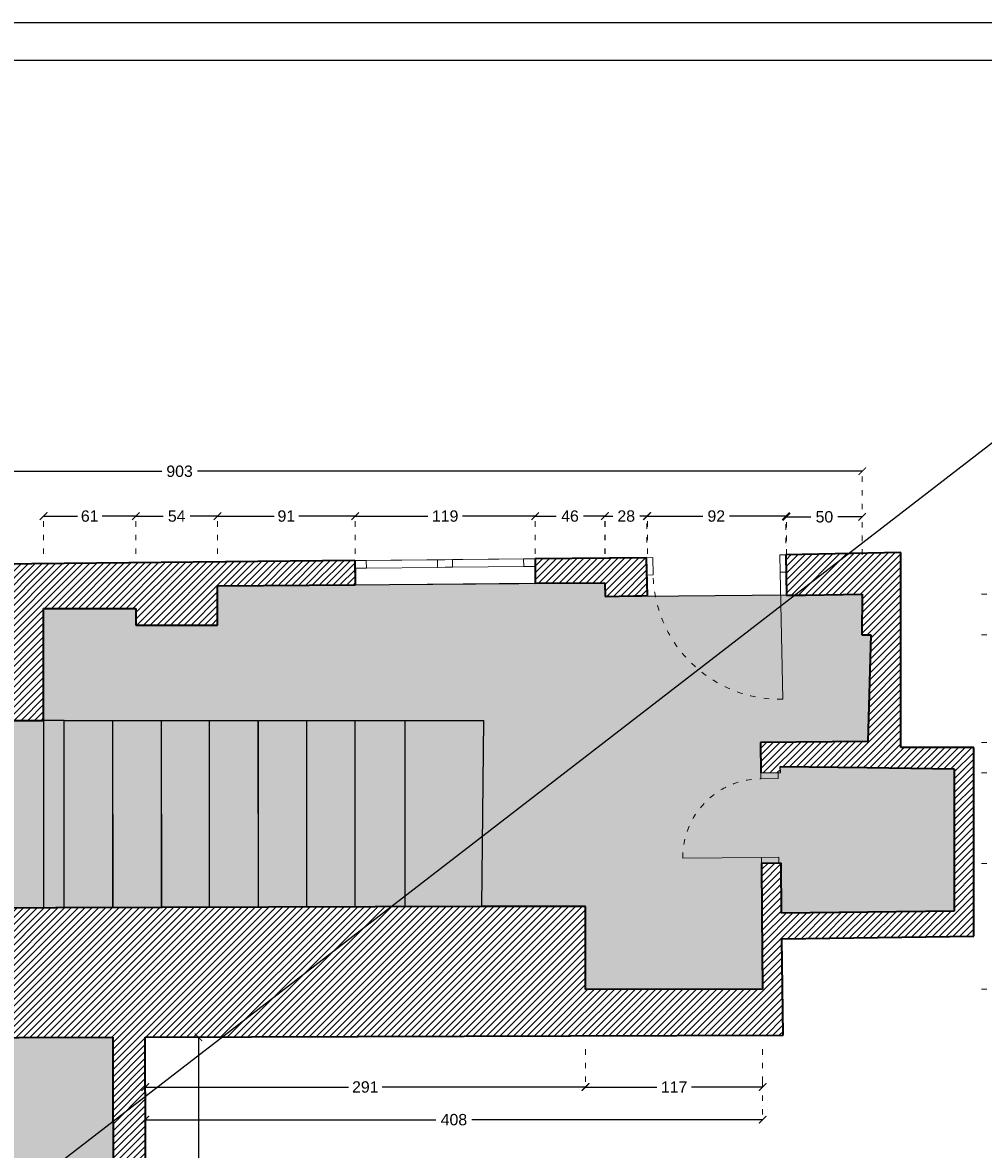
# Model space of a CAD drawing. Header units: centimetres. Extents: x -2854 to 18796, y -762 to 9238.
# Tile 161 of 173: x 5758 to 6393, y 1736 to 2481. Entities that reach past the tile are written whole.
import ezdxf

# ---------------------------------------------------------------- set-up
doc = ezdxf.new("R2010")
doc.units = ezdxf.units.CM
doc.header["$LTSCALE"] = 0.3
doc.linetypes.add('ACAD_ISO03W100', pattern=[30, 12, -18])
for name, color, linetype in [('KK_ARC_AREAS', 1, 'Continuous'), ('XR_EXIST_DOORS-WINDOWS', 252, 'Continuous'), ('XR_EXIST_DOORS-WINDOWS_PROJECTIONS', 253, 'ACAD_ISO03W100'), ('XR_EXIST_FLOORING-STAIRS', 4, 'Continuous'), ('XR_EXIST_WALL_HATCH', 253, 'Continuous')]:
    doc.layers.add(name, color=color, linetype=linetype)
doc.layers.add('KK_Defpoints', color=40, linetype='Continuous', plot=False)
doc.layers.add('KK_DIM', color=253, linetype='Continuous', lineweight=5)
doc.layers.add('XR_EXIST_WALLS_0.2', color=2, linetype='Continuous', lineweight=20)
doc.styles.add('KIKO Milano_Light', font='Arial.ttf')
doc.dimstyles.new('KIKO', dxfattribs={"dimtxt": 1.5, "dimasz": 1, "dimexe": 0, "dimexo": 2, "dimgap": 0.7, "dimtad": 0, "dimtih": 1, "dimtoh": 1, "dimdec": 0, "dimzin": 0, "dimtxsty": 'KIKO Milano_Light', "dimblk": 'ARCHTICK', "dimcen": 0.09, "dimadec": 1, "dimazin": 0, "dimtfac": 1, "dimtdec": 0, "dimtix": 1, "dimtofl": 0, "dimtmove": 0, "dimatfit": 3, "dimldrblk": 'ARCHTICK', "dimfxl": 5, "dimfxlon": 1, "dimtolj": 1, "dimtzin": 0, "dimlwe": 5, "dimarcsym": 0})
pattern_1 = [(45, (5871.251, -5759.636), (-2.245064, 2.245064), [])]

# ---------------------------------------------------------------- blocks, each defined once
blk = doc.blocks.new('_ArchTick')
at = {"color": 0, "linetype": 'ByBlock', "const_width": 0.15}
blk.add_lwpolyline([(-0.5, -0.5), (0.5, 0.5)], dxfattribs=at)
blk = doc.blocks.new('*D161')
at = {"layer": 'Defpoints', "color": 0, "transparency": 16777216}
for p in [(5832.54, 2154.41), (5771.54, 2093.4), (5832.54, 2093.4)]:
    blk.add_point(p, dxfattribs=at)
at = {"layer": 'KK_DIM', "color": 0, "linetype": 'ACAD_ISO03W100', "lineweight": 5, "transparency": 16777216}
for p, q in [((5771.54, 2129.41), (5771.54, 2154.41)), ((5832.54, 2129.41), (5832.54, 2154.41))]:
    blk.add_line(p, q, dxfattribs=at)
at = {"layer": 'KK_DIM', "color": 0, "lineweight": -2, "transparency": 16777216}
for p, q in [((5771.54, 2154.41), (5793.87, 2154.41)), ((5832.54, 2154.41), (5810.2, 2154.41))]:
    blk.add_line(p, q, dxfattribs=at)
at = {"layer": 'KK_DIM', "color": 0, "lineweight": -2, "transparency": 16777216, "xscale": 5, "yscale": 5, "zscale": 5, "rotation": 180}
blk.add_blockref('_ArchTick', (5771.54, 2154.41), dxfattribs=at)
at = {"layer": 'KK_DIM', "color": 0, "lineweight": -2, "transparency": 16777216, "xscale": 5, "yscale": 5, "zscale": 5}
blk.add_blockref('_ArchTick', (5832.54, 2154.41), dxfattribs=at)
at = {"layer": 'KK_DIM', "color": 0, "transparency": 16777216, "insert": (5802.04, 2154.41), "char_height": 7.5, "attachment_point": 5, "style": 'KIKO Milano_Light'}
blk.add_mtext('\\A1;61', dxfattribs=at)
blk = doc.blocks.new('*D172')
at = {"layer": 'Defpoints', "color": 0, "transparency": 16777216}
for p in [(5886.54, 2154.41), (5832.54, 2082.4), (5886.54, 2082.4)]:
    blk.add_point(p, dxfattribs=at)
at = {"layer": 'KK_DIM', "color": 0, "linetype": 'ACAD_ISO03W100', "lineweight": 5, "transparency": 16777216}
for p, q in [((5832.54, 2129.41), (5832.54, 2154.41)), ((5886.54, 2129.41), (5886.54, 2154.41))]:
    blk.add_line(p, q, dxfattribs=at)
at = {"layer": 'KK_DIM', "color": 0, "lineweight": -2, "transparency": 16777216}
for p, q in [((5832.54, 2154.41), (5850.68, 2154.41)), ((5886.54, 2154.41), (5868.39, 2154.41))]:
    blk.add_line(p, q, dxfattribs=at)
at = {"layer": 'KK_DIM', "color": 0, "lineweight": -2, "transparency": 16777216, "xscale": 5, "yscale": 5, "zscale": 5, "rotation": 180}
blk.add_blockref('_ArchTick', (5832.54, 2154.41), dxfattribs=at)
at = {"layer": 'KK_DIM', "color": 0, "lineweight": -2, "transparency": 16777216, "xscale": 5, "yscale": 5, "zscale": 5}
blk.add_blockref('_ArchTick', (5886.54, 2154.41), dxfattribs=at)
at = {"layer": 'KK_DIM', "color": 0, "transparency": 16777216, "insert": (5859.54, 2154.41), "char_height": 7.5, "attachment_point": 5, "style": 'KIKO Milano_Light'}
blk.add_mtext('\\A1;54', dxfattribs=at)
blk = doc.blocks.new('*D173')
at = {"layer": 'Defpoints', "color": 0, "transparency": 16777216}
for p in [(5977.53, 2154.41), (5886.54, 2108.4), (5977.53, 2109.1)]:
    blk.add_point(p, dxfattribs=at)
at = {"layer": 'KK_DIM', "color": 0, "linetype": 'ACAD_ISO03W100', "lineweight": 5, "transparency": 16777216}
for p, q in [((5886.54, 2129.41), (5886.54, 2154.41)), ((5977.53, 2129.41), (5977.53, 2154.41))]:
    blk.add_line(p, q, dxfattribs=at)
at = {"layer": 'KK_DIM', "color": 0, "lineweight": -2, "transparency": 16777216}
for p, q in [((5886.54, 2154.41), (5923.89, 2154.41)), ((5977.53, 2154.41), (5940.18, 2154.41))]:
    blk.add_line(p, q, dxfattribs=at)
at = {"layer": 'KK_DIM', "color": 0, "lineweight": -2, "transparency": 16777216, "xscale": 5, "yscale": 5, "zscale": 5, "rotation": 180}
blk.add_blockref('_ArchTick', (5886.54, 2154.41), dxfattribs=at)
at = {"layer": 'KK_DIM', "color": 0, "lineweight": -2, "transparency": 16777216, "xscale": 5, "yscale": 5, "zscale": 5}
blk.add_blockref('_ArchTick', (5977.53, 2154.41), dxfattribs=at)
at = {"layer": 'KK_DIM', "color": 0, "transparency": 16777216, "insert": (5932.03, 2154.41), "char_height": 7.5, "attachment_point": 5, "style": 'KIKO Milano_Light'}
blk.add_mtext('\\A1;91', dxfattribs=at)
blk = doc.blocks.new('*D174')
at = {"layer": 'Defpoints', "color": 0, "transparency": 16777216}
for p in [(6096.53, 2154.41), (5977.53, 2109.1), (6096.53, 2110.03)]:
    blk.add_point(p, dxfattribs=at)
at = {"layer": 'KK_DIM', "color": 0, "linetype": 'ACAD_ISO03W100', "lineweight": 5, "transparency": 16777216}
for p, q in [((5977.53, 2129.41), (5977.53, 2154.41)), ((6096.53, 2129.41), (6096.53, 2154.41))]:
    blk.add_line(p, q, dxfattribs=at)
at = {"layer": 'KK_DIM', "color": 0, "lineweight": -2, "transparency": 16777216}
for p, q in [((5977.53, 2154.41), (6025.59, 2154.41)), ((6096.53, 2154.41), (6048.47, 2154.41))]:
    blk.add_line(p, q, dxfattribs=at)
at = {"layer": 'KK_DIM', "color": 0, "lineweight": -2, "transparency": 16777216, "xscale": 5, "yscale": 5, "zscale": 5, "rotation": 180}
blk.add_blockref('_ArchTick', (5977.53, 2154.41), dxfattribs=at)
at = {"layer": 'KK_DIM', "color": 0, "lineweight": -2, "transparency": 16777216, "xscale": 5, "yscale": 5, "zscale": 5}
blk.add_blockref('_ArchTick', (6096.53, 2154.41), dxfattribs=at)
at = {"layer": 'KK_DIM', "color": 0, "transparency": 16777216, "insert": (6037.03, 2154.41), "char_height": 7.5, "attachment_point": 5, "style": 'KIKO Milano_Light'}
blk.add_mtext('\\A1;119', dxfattribs=at)
blk = doc.blocks.new('*D175')
at = {"layer": 'Defpoints', "color": 0, "transparency": 16777216}
for p in [(6142.52, 2154.41), (6096.53, 2110.03), (6142.52, 2110.35)]:
    blk.add_point(p, dxfattribs=at)
at = {"layer": 'KK_DIM', "color": 0, "linetype": 'ACAD_ISO03W100', "lineweight": 5, "transparency": 16777216}
for p, q in [((6096.53, 2129.41), (6096.53, 2154.41)), ((6142.52, 2129.41), (6142.52, 2154.41))]:
    blk.add_line(p, q, dxfattribs=at)
at = {"layer": 'KK_DIM', "color": 0, "lineweight": -2, "transparency": 16777216}
for p, q in [((6096.53, 2154.41), (6110.51, 2154.41)), ((6142.52, 2154.41), (6128.55, 2154.41))]:
    blk.add_line(p, q, dxfattribs=at)
at = {"layer": 'KK_DIM', "color": 0, "lineweight": -2, "transparency": 16777216, "xscale": 5, "yscale": 5, "zscale": 5, "rotation": 180}
blk.add_blockref('_ArchTick', (6096.53, 2154.41), dxfattribs=at)
at = {"layer": 'KK_DIM', "color": 0, "lineweight": -2, "transparency": 16777216, "xscale": 5, "yscale": 5, "zscale": 5}
blk.add_blockref('_ArchTick', (6142.52, 2154.41), dxfattribs=at)
at = {"layer": 'KK_DIM', "color": 0, "transparency": 16777216, "insert": (6119.53, 2154.41), "char_height": 7.5, "attachment_point": 5, "style": 'KIKO Milano_Light'}
blk.add_mtext('\\A1;46', dxfattribs=at)
blk = doc.blocks.new('*D176')
at = {"layer": 'Defpoints', "color": 0, "transparency": 16777216}
for p in [(6170.71, 2154.41), (6142.71, 2101.36), (6170.71, 2101.94)]:
    blk.add_point(p, dxfattribs=at)
at = {"layer": 'KK_DIM', "color": 0, "linetype": 'ACAD_ISO03W100', "lineweight": 5, "transparency": 16777216}
for p, q in [((6142.71, 2129.41), (6142.71, 2154.41)), ((6170.71, 2129.41), (6170.71, 2154.41))]:
    blk.add_line(p, q, dxfattribs=at)
at = {"layer": 'KK_DIM', "color": 0, "lineweight": -2, "transparency": 16777216}
for p, q in [((6142.71, 2154.41), (6147.77, 2154.41)), ((6170.71, 2154.41), (6165.65, 2154.41))]:
    blk.add_line(p, q, dxfattribs=at)
at = {"layer": 'KK_DIM', "color": 0, "lineweight": -2, "transparency": 16777216, "xscale": 5, "yscale": 5, "zscale": 5, "rotation": 180}
blk.add_blockref('_ArchTick', (6142.71, 2154.41), dxfattribs=at)
at = {"layer": 'KK_DIM', "color": 0, "lineweight": -2, "transparency": 16777216, "xscale": 5, "yscale": 5, "zscale": 5}
blk.add_blockref('_ArchTick', (6170.71, 2154.41), dxfattribs=at)
at = {"layer": 'KK_DIM', "color": 0, "transparency": 16777216, "insert": (6156.71, 2154.41), "char_height": 7.5, "attachment_point": 5, "style": 'KIKO Milano_Light'}
blk.add_mtext('\\A1;28', dxfattribs=at)
blk = doc.blocks.new('*D177')
at = {"layer": 'Defpoints', "color": 0, "transparency": 16777216}
for p in [(6262.21, 2154.41), (6170.28, 2126.94), (6262.21, 2126.44)]:
    blk.add_point(p, dxfattribs=at)
at = {"layer": 'KK_DIM', "color": 0, "linetype": 'ACAD_ISO03W100', "lineweight": 5, "transparency": 16777216}
for p, q in [((6170.28, 2136.94), (6170.28, 2154.41)), ((6262.21, 2136.44), (6262.21, 2154.41))]:
    blk.add_line(p, q, dxfattribs=at)
at = {"layer": 'KK_DIM', "color": 0, "lineweight": -2, "transparency": 16777216}
for p, q in [((6170.28, 2154.41), (6207.41, 2154.41)), ((6262.21, 2154.41), (6225.08, 2154.41))]:
    blk.add_line(p, q, dxfattribs=at)
at = {"layer": 'KK_DIM', "color": 0, "lineweight": -2, "transparency": 16777216, "xscale": 5, "yscale": 5, "zscale": 5, "rotation": 180}
blk.add_blockref('_ArchTick', (6170.28, 2154.41), dxfattribs=at)
at = {"layer": 'KK_DIM', "color": 0, "lineweight": -2, "transparency": 16777216, "xscale": 5, "yscale": 5, "zscale": 5}
blk.add_blockref('_ArchTick', (6262.21, 2154.41), dxfattribs=at)
at = {"layer": 'KK_DIM', "color": 0, "transparency": 16777216, "insert": (6216.25, 2154.41), "char_height": 7.5, "attachment_point": 5, "style": 'KIKO Milano_Light'}
blk.add_mtext('\\A1;92', dxfattribs=at)
blk = doc.blocks.new('*D162')
at = {"layer": 'Defpoints', "color": 0, "transparency": 16777216}
for p in [(6312.72, 2153.92), (6262.73, 2101.87), (6312.72, 2102.92)]:
    blk.add_point(p, dxfattribs=at)
at = {"layer": 'KK_DIM', "color": 0, "linetype": 'ACAD_ISO03W100', "lineweight": 5, "transparency": 16777216}
for p, q in [((6262.73, 2128.92), (6262.73, 2153.92)), ((6312.72, 2128.92), (6312.72, 2153.92))]:
    blk.add_line(p, q, dxfattribs=at)
at = {"layer": 'KK_DIM', "color": 0, "lineweight": -2, "transparency": 16777216}
for p, q in [((6262.73, 2153.92), (6278.86, 2153.92)), ((6312.72, 2153.92), (6296.58, 2153.92))]:
    blk.add_line(p, q, dxfattribs=at)
at = {"layer": 'KK_DIM', "color": 0, "lineweight": -2, "transparency": 16777216, "xscale": 5, "yscale": 5, "zscale": 5, "rotation": 180}
blk.add_blockref('_ArchTick', (6262.73, 2153.92), dxfattribs=at)
at = {"layer": 'KK_DIM', "color": 0, "lineweight": -2, "transparency": 16777216, "xscale": 5, "yscale": 5, "zscale": 5}
blk.add_blockref('_ArchTick', (6312.72, 2153.92), dxfattribs=at)
at = {"layer": 'KK_DIM', "color": 0, "transparency": 16777216, "insert": (6287.72, 2153.92), "char_height": 7.5, "attachment_point": 5, "style": 'KIKO Milano_Light'}
blk.add_mtext('\\A1;50', dxfattribs=at)
blk = doc.blocks.new('*D163')
at = {"layer": 'Defpoints', "color": 0, "transparency": 16777216}
for p in [(5410.17, 2184.04), (6312.72, 2102.92), (5410.17, 2019.38)]:
    blk.add_point(p, dxfattribs=at)
at = {"layer": 'KK_DIM', "color": 0, "linetype": 'ACAD_ISO03W100', "lineweight": 5, "transparency": 16777216}
for p, q in [((5410.17, 2159.04), (5410.17, 2184.04)), ((6312.72, 2159.04), (6312.72, 2184.04))]:
    blk.add_line(p, q, dxfattribs=at)
at = {"layer": 'KK_DIM', "color": 0, "lineweight": -2, "transparency": 16777216}
for p, q in [((5410.17, 2184.04), (5849.66, 2184.04)), ((6312.72, 2184.04), (5873.23, 2184.04))]:
    blk.add_line(p, q, dxfattribs=at)
at = {"layer": 'KK_DIM', "color": 0, "lineweight": -2, "transparency": 16777216, "xscale": 5, "yscale": 5, "zscale": 5, "rotation": 180}
blk.add_blockref('_ArchTick', (5410.17, 2184.04), dxfattribs=at)
at = {"layer": 'KK_DIM', "color": 0, "lineweight": -2, "transparency": 16777216, "xscale": 5, "yscale": 5, "zscale": 5}
blk.add_blockref('_ArchTick', (6312.72, 2184.04), dxfattribs=at)
at = {"layer": 'KK_DIM', "color": 0, "transparency": 16777216, "insert": (5861.44, 2184.04), "char_height": 7.5, "attachment_point": 5, "style": 'KIKO Milano_Light'}
blk.add_mtext('\\A1;903', dxfattribs=at)
blk = doc.blocks.new('*D168')
at = {"layer": 'Defpoints', "color": 0, "transparency": 16777216}
for p in [(5817, 1809.94), (5873.93, 1809.94), (5817.98, 1474.91)]:
    blk.add_point(p, dxfattribs=at)
at = {"layer": 'KK_DIM', "color": 0, "linetype": 'ACAD_ISO03W100', "lineweight": 5, "transparency": 16777216}
for p, q in [((5848.93, 1809.94), (5873.93, 1809.94)), ((5848.93, 1474.91), (5873.93, 1474.91))]:
    blk.add_line(p, q, dxfattribs=at)
at = {"layer": 'KK_DIM', "color": 0, "lineweight": -2, "transparency": 16777216}
for p, q in [((5873.93, 1809.94), (5873.93, 1649.76)), ((5873.93, 1474.91), (5873.93, 1635.09))]:
    blk.add_line(p, q, dxfattribs=at)
at = {"layer": 'KK_DIM', "color": 0, "lineweight": -2, "transparency": 16777216, "xscale": 5, "yscale": 5, "zscale": 5}
for p, rotation in [((5873.93, 1809.94), 90), ((5873.93, 1474.91), 270)]:
    blk.add_blockref('_ArchTick', p, dxfattribs=dict(at, rotation=rotation))
at = {"layer": 'KK_DIM', "color": 0, "transparency": 16777216, "insert": (5873.93, 1642.43), "char_height": 7.5, "attachment_point": 5, "style": 'KIKO Milano_Light'}
blk.add_mtext('\\A1;335', dxfattribs=at)
blk = doc.blocks.new('*D169')
at = {"layer": 'Defpoints', "color": 0, "transparency": 16777216}
for p in [(6129.88, 1841.48), (6246.88, 1841.48), (6246.88, 1777.03)]:
    blk.add_point(p, dxfattribs=at)
at = {"layer": 'KK_DIM', "color": 0, "linetype": 'ACAD_ISO03W100', "lineweight": 5, "transparency": 16777216}
for p, q in [((6129.88, 1802.03), (6129.88, 1777.03)), ((6246.88, 1802.03), (6246.88, 1777.03))]:
    blk.add_line(p, q, dxfattribs=at)
at = {"layer": 'KK_DIM', "color": 0, "lineweight": -2, "transparency": 16777216}
for p, q in [((6129.88, 1777.03), (6176.95, 1777.03)), ((6246.88, 1777.03), (6199.81, 1777.03))]:
    blk.add_line(p, q, dxfattribs=at)
at = {"layer": 'KK_DIM', "color": 0, "lineweight": -2, "transparency": 16777216, "xscale": 5, "yscale": 5, "zscale": 5, "rotation": 180}
blk.add_blockref('_ArchTick', (6129.88, 1777.03), dxfattribs=at)
at = {"layer": 'KK_DIM', "color": 0, "lineweight": -2, "transparency": 16777216, "xscale": 5, "yscale": 5, "zscale": 5}
blk.add_blockref('_ArchTick', (6246.88, 1777.03), dxfattribs=at)
at = {"layer": 'KK_DIM', "color": 0, "transparency": 16777216, "insert": (6188.38, 1777.03), "char_height": 7.5, "attachment_point": 5, "style": 'KIKO Milano_Light'}
blk.add_mtext('\\A1;117', dxfattribs=at)
blk = doc.blocks.new('*D170')
at = {"layer": 'Defpoints', "color": 0, "transparency": 16777216}
for p in [(6129.72, 1896.48), (5838.71, 1810), (5838.71, 1777.03)]:
    blk.add_point(p, dxfattribs=at)
at = {"layer": 'KK_DIM', "color": 0, "linetype": 'ACAD_ISO03W100', "lineweight": 5, "transparency": 16777216}
for p, q in [((5838.71, 1800), (5838.71, 1777.03)), ((6129.72, 1802.03), (6129.72, 1777.03))]:
    blk.add_line(p, q, dxfattribs=at)
at = {"layer": 'KK_DIM', "color": 0, "lineweight": -2, "transparency": 16777216}
for p, q in [((5838.71, 1777.03), (5973.09, 1777.03)), ((6129.72, 1777.03), (5995.34, 1777.03))]:
    blk.add_line(p, q, dxfattribs=at)
at = {"layer": 'KK_DIM', "color": 0, "lineweight": -2, "transparency": 16777216, "xscale": 5, "yscale": 5, "zscale": 5, "rotation": 180}
blk.add_blockref('_ArchTick', (5838.71, 1777.03), dxfattribs=at)
at = {"layer": 'KK_DIM', "color": 0, "lineweight": -2, "transparency": 16777216, "xscale": 5, "yscale": 5, "zscale": 5}
blk.add_blockref('_ArchTick', (6129.72, 1777.03), dxfattribs=at)
at = {"layer": 'KK_DIM', "color": 0, "transparency": 16777216, "insert": (5984.22, 1777.03), "char_height": 7.5, "attachment_point": 5, "style": 'KIKO Milano_Light'}
blk.add_mtext('\\A1;291', dxfattribs=at)
blk = doc.blocks.new('*D171')
at = {"layer": 'Defpoints', "color": 0, "transparency": 16777216}
for p in [(6246.88, 1841.82), (5838.71, 1810), (6246.88, 1755.45)]:
    blk.add_point(p, dxfattribs=at)
at = {"layer": 'KK_DIM', "color": 0, "linetype": 'ACAD_ISO03W100', "lineweight": 5, "transparency": 16777216}
for p, q in [((5838.71, 1780.45), (5838.71, 1755.45)), ((6246.88, 1780.45), (6246.88, 1755.45))]:
    blk.add_line(p, q, dxfattribs=at)
at = {"layer": 'KK_DIM', "color": 0, "lineweight": -2, "transparency": 16777216}
for p, q in [((5838.71, 1755.45), (6030.85, 1755.45)), ((6246.88, 1755.45), (6054.74, 1755.45))]:
    blk.add_line(p, q, dxfattribs=at)
at = {"layer": 'KK_DIM', "color": 0, "lineweight": -2, "transparency": 16777216, "xscale": 5, "yscale": 5, "zscale": 5, "rotation": 180}
blk.add_blockref('_ArchTick', (5838.71, 1755.45), dxfattribs=at)
at = {"layer": 'KK_DIM', "color": 0, "lineweight": -2, "transparency": 16777216, "xscale": 5, "yscale": 5, "zscale": 5}
blk.add_blockref('_ArchTick', (6246.88, 1755.45), dxfattribs=at)
at = {"layer": 'KK_DIM', "color": 0, "transparency": 16777216, "insert": (6042.8, 1755.45), "char_height": 7.5, "attachment_point": 5, "style": 'KIKO Milano_Light'}
blk.add_mtext('\\A1;408', dxfattribs=at)
blk = doc.blocks.new('*D180')
at = {"layer": 'Defpoints', "color": 0, "transparency": 16777216}
for p in [(6246.15, 1924.83), (6416.47, 1924.83), (6246.88, 1841.82)]:
    blk.add_point(p, dxfattribs=at)
at = {"layer": 'KK_DIM', "color": 0, "linetype": 'ACAD_ISO03W100', "lineweight": 5, "transparency": 16777216}
for p, q in [((6391.47, 1924.83), (6416.47, 1924.83)), ((6391.47, 1841.82), (6416.47, 1841.82))]:
    blk.add_line(p, q, dxfattribs=at)
at = {"layer": 'KK_DIM', "color": 0, "lineweight": -2, "transparency": 16777216}
for p, q in [((6416.47, 1924.83), (6416.47, 1890.66)), ((6416.47, 1841.82), (6416.47, 1875.99))]:
    blk.add_line(p, q, dxfattribs=at)
at = {"layer": 'KK_DIM', "color": 0, "lineweight": -2, "transparency": 16777216, "xscale": 5, "yscale": 5, "zscale": 5}
for p, rotation in [((6416.47, 1924.83), 90), ((6416.47, 1841.82), 270)]:
    blk.add_blockref('_ArchTick', p, dxfattribs=dict(at, rotation=rotation))
at = {"layer": 'KK_DIM', "color": 0, "transparency": 16777216, "insert": (6416.47, 1883.33), "char_height": 7.5, "attachment_point": 5, "style": 'KIKO Milano_Light'}
blk.add_mtext('\\A1;83', dxfattribs=at)
blk = doc.blocks.new('*D181')
at = {"layer": 'Defpoints', "color": 0, "transparency": 16777216}
for p in [(6245.61, 1984.83), (6416.47, 1984.83), (6246.15, 1924.83)]:
    blk.add_point(p, dxfattribs=at)
at = {"layer": 'KK_DIM', "color": 0, "linetype": 'ACAD_ISO03W100', "lineweight": 5, "transparency": 16777216}
for p, q in [((6391.47, 1984.83), (6416.47, 1984.83)), ((6391.47, 1924.83), (6416.47, 1924.83))]:
    blk.add_line(p, q, dxfattribs=at)
at = {"layer": 'KK_DIM', "color": 0, "lineweight": -2, "transparency": 16777216}
for p, q in [((6416.47, 1984.83), (6416.47, 1962.16)), ((6416.47, 1924.83), (6416.47, 1947.5))]:
    blk.add_line(p, q, dxfattribs=at)
at = {"layer": 'KK_DIM', "color": 0, "lineweight": -2, "transparency": 16777216, "xscale": 5, "yscale": 5, "zscale": 5}
for p, rotation in [((6416.47, 1984.83), 90), ((6416.47, 1924.83), 270)]:
    blk.add_blockref('_ArchTick', p, dxfattribs=dict(at, rotation=rotation))
at = {"layer": 'KK_DIM', "color": 0, "transparency": 16777216, "insert": (6416.47, 1954.83), "char_height": 7.5, "attachment_point": 5, "style": 'KIKO Milano_Light'}
blk.add_mtext('\\A1;60', dxfattribs=at)
blk = doc.blocks.new('*D182')
at = {"layer": 'Defpoints', "color": 0, "transparency": 16777216}
for p in [(6245.44, 2004.83), (6416.47, 2004.83), (6245.61, 1984.83)]:
    blk.add_point(p, dxfattribs=at)
at = {"layer": 'KK_DIM', "color": 0, "linetype": 'ACAD_ISO03W100', "lineweight": 5, "transparency": 16777216}
for p, q in [((6391.47, 2004.83), (6416.47, 2004.83)), ((6391.47, 1984.83), (6416.47, 1984.83))]:
    blk.add_line(p, q, dxfattribs=at)
at = {"layer": 'KK_DIM', "color": 0, "lineweight": -2, "transparency": 16777216}
for p, q in [((6416.47, 2004.83), (6416.47, 2009.83)), ((6416.47, 1984.83), (6416.47, 1979.83))]:
    blk.add_line(p, q, dxfattribs=at)
at = {"layer": 'KK_DIM', "color": 0, "lineweight": -2, "transparency": 16777216, "xscale": 5, "yscale": 5, "zscale": 5}
for p, rotation in [((6416.47, 2004.83), 270), ((6416.47, 1984.83), 90)]:
    blk.add_blockref('_ArchTick', p, dxfattribs=dict(at, rotation=rotation))
at = {"layer": 'KK_DIM', "color": 0, "transparency": 16777216, "insert": (6416.47, 1994.83), "char_height": 7.5, "attachment_point": 5, "style": 'KIKO Milano_Light'}
blk.add_mtext('\\A1;20', dxfattribs=at)
blk = doc.blocks.new('*D183')
at = {"layer": 'Defpoints', "color": 0, "transparency": 16777216}
for p in [(6312.38, 2075.92), (6416.47, 2075.92), (6245.44, 2004.83)]:
    blk.add_point(p, dxfattribs=at)
at = {"layer": 'KK_DIM', "color": 0, "linetype": 'ACAD_ISO03W100', "lineweight": 5, "transparency": 16777216}
for p, q in [((6391.47, 2075.92), (6416.47, 2075.92)), ((6391.47, 2004.83), (6416.47, 2004.83))]:
    blk.add_line(p, q, dxfattribs=at)
at = {"layer": 'KK_DIM', "color": 0, "lineweight": -2, "transparency": 16777216}
for p, q in [((6416.47, 2075.92), (6416.47, 2047.64)), ((6416.47, 2004.83), (6416.47, 2033.11))]:
    blk.add_line(p, q, dxfattribs=at)
at = {"layer": 'KK_DIM', "color": 0, "lineweight": -2, "transparency": 16777216, "xscale": 5, "yscale": 5, "zscale": 5}
for p, rotation in [((6416.47, 2075.92), 90), ((6416.47, 2004.83), 270)]:
    blk.add_blockref('_ArchTick', p, dxfattribs=dict(at, rotation=rotation))
at = {"layer": 'KK_DIM', "color": 0, "transparency": 16777216, "insert": (6416.47, 2040.37), "char_height": 7.5, "attachment_point": 5, "style": 'KIKO Milano_Light'}
blk.add_mtext('\\A1;71', dxfattribs=at)
blk = doc.blocks.new('*D184')
at = {"layer": 'Defpoints', "color": 0, "transparency": 16777216}
for p in [(6312.72, 2102.92), (6416.47, 2102.92), (6312.38, 2075.92)]:
    blk.add_point(p, dxfattribs=at)
at = {"layer": 'KK_DIM', "color": 0, "linetype": 'ACAD_ISO03W100', "lineweight": 5, "transparency": 16777216}
for p, q in [((6391.47, 2102.92), (6416.47, 2102.92)), ((6391.47, 2075.92), (6416.47, 2075.92))]:
    blk.add_line(p, q, dxfattribs=at)
at = {"layer": 'KK_DIM', "color": 0, "lineweight": -2, "transparency": 16777216}
for p, q in [((6416.47, 2102.92), (6416.47, 2096.69)), ((6416.47, 2075.92), (6416.47, 2082.16))]:
    blk.add_line(p, q, dxfattribs=at)
at = {"layer": 'KK_DIM', "color": 0, "lineweight": -2, "transparency": 16777216, "xscale": 5, "yscale": 5, "zscale": 5}
for p, rotation in [((6416.47, 2102.92), 90), ((6416.47, 2075.92), 270)]:
    blk.add_blockref('_ArchTick', p, dxfattribs=dict(at, rotation=rotation))
at = {"layer": 'KK_DIM', "color": 0, "transparency": 16777216, "insert": (6416.47, 2089.42), "char_height": 7.5, "attachment_point": 5, "style": 'KIKO Milano_Light'}
blk.add_mtext('\\A1;27', dxfattribs=at)
blk = doc.blocks.new('*D185')
at = {"layer": 'Defpoints', "color": 0, "transparency": 16777216}
for p in [(6312.72, 2102.92), (6246.88, 1841.82), (6439.25, 1841.82)]:
    blk.add_point(p, dxfattribs=at)
at = {"layer": 'KK_DIM', "color": 0, "linetype": 'ACAD_ISO03W100', "lineweight": 5, "transparency": 16777216}
for p, q in [((6414.25, 2102.92), (6439.25, 2102.92)), ((6414.25, 1841.82), (6439.25, 1841.82))]:
    blk.add_line(p, q, dxfattribs=at)
at = {"layer": 'KK_DIM', "color": 0, "lineweight": -2, "transparency": 16777216}
for p, q in [((6439.25, 2102.92), (6439.25, 1979.7)), ((6439.25, 1841.82), (6439.25, 1965.04))]:
    blk.add_line(p, q, dxfattribs=at)
at = {"layer": 'KK_DIM', "color": 0, "lineweight": -2, "transparency": 16777216, "xscale": 5, "yscale": 5, "zscale": 5}
for p, rotation in [((6439.25, 2102.92), 90), ((6439.25, 1841.82), 270)]:
    blk.add_blockref('_ArchTick', p, dxfattribs=dict(at, rotation=rotation))
at = {"layer": 'KK_DIM', "color": 0, "transparency": 16777216, "insert": (6439.25, 1972.37), "char_height": 7.5, "attachment_point": 5, "style": 'KIKO Milano_Light'}
blk.add_mtext('\\A1;261', dxfattribs=at)

msp = doc.modelspace()

# ---------------------------------------------------------------- hatches: boundary and pattern name
at = {"layer": 'KK_ARC_AREAS', "true_color": 0xfecc66, "transparency": 33554559}
h = msp.add_hatch(color=31, dxfattribs=at)
h.dxf.hatch_style = 1
h.paths.add_polyline_path([(5409.4, 1808.75), (5450.42, 1808.87), (5450.17, 1894.5), (5410.17, 1894.38), (5410.17, 2019.38), (5771.54, 2019.41), (5771.54, 2093.4), (5832.54, 2093.4), (5832.54, 2082.4), (5886.54, 2082.4), (5886.54, 2108.4), (6142.52, 2110.35), (6142.71, 2101.36), (6312.72, 2102.92), (6312.38, 2075.92), (6318.38, 2075.85), (6316.54, 2005.46), (6245.44, 2004.83), (6245.61, 1984.83), (6258.61, 1984.94), (6258.58, 1988.94), (6373.6, 1987.39), (6373.47, 1893.39), (6259.44, 1891.99), (6259.14, 1924.94), (6246.15, 1924.83), (6246.88, 1841.82), (6129.88, 1841.48), (6129.72, 1896.48), (5568.15, 1894.84), (5568.4, 1809.21), (5817.4, 1809.94), (5817.98, 1474.91), (5409.02, 1466.72)])
h.paths.add_polyline_path([(596.17, 2133.47), (596.4, 2193.75), (635.1, 2193.75), (635.1, 2247.75), (939.07, 2253.06), (939.07, 2197.06), (948.07, 2197.06), (948.07, 2252.06), (1036.06, 2253.02), (1036.06, 2110.16), (948.08, 2109.06), (948.08, 2122.06), (939.08, 2122.06), (939.08, 2110.09), (924.18, 2110.09), (829.26, 2110.09), (829.26, 2133.47)])
at = {"layer": 'XR_EXIST_WALL_HATCH'}
h = msp.add_hatch(dxfattribs=at)
h.set_pattern_fill('ANSI31', color=256)
h.set_pattern_definition(pattern_1)
h.paths.add_polyline_path([(5743.02, 2047.92), (5390.09, 2047.92), (5390.09, 1441.44), (5839.76, 1450.45), (5838.71, 1810), (6260.46, 1811.23), (6259.65, 1875.05), (6386.55, 1876.66), (6386.55, 2001.45), (6338.29, 2001.45), (6338.29, 2130.46), (6262.16, 2128.87), (6262.44, 2115.87), (6262.73, 2101.87), (6312.72, 2102.92), (6312.38, 2075.92), (6318.38, 2075.85), (6316.09, 1988.17), (6373.6, 1987.39), (6373.47, 1893.39), (6246.44, 1891.83), (6246.88, 1841.82), (6129.88, 1841.48), (6129.72, 1896.48), (6061.33, 1896.28), (5568.17, 1894.84), (5568.4, 1809.21), (5817.4, 1809.94), (5817.98, 1474.91), (5409.02, 1466.72), (5409.14, 1577.21), (5409.4, 1808.75), (5450.4, 1808.87), (5450.17, 1894.5), (5410.17, 1894.38), (5410.17, 2019.38), (5410.17, 2019.38), (5771.54, 2019.41), (5771.54, 2093.4), (5832.54, 2093.4), (5832.54, 2082.4), (5886.54, 2082.4), (5886.54, 2108.4), (5977.53, 2109.1), (5977.41, 2125.01), (5742.28, 2122.66)])
h = msp.add_hatch(dxfattribs=at)
h.set_pattern_fill('ANSI31', color=256)
h.set_pattern_definition(pattern_1)
h.paths.add_polyline_path([(6142.71, 2101.36), (6170.71, 2101.94), (6170.46, 2113.94), (6170.18, 2126.94), (6096.53, 2126.2), (6096.53, 2110.03), (6142.52, 2110.35)])
h = msp.add_hatch(dxfattribs=at)
h.set_pattern_fill('ANSI31', color=256)
h.set_pattern_definition(pattern_1)
h.paths.add_polyline_path([(6245.44, 2004.83), (6245.61, 1984.83), (6258.61, 1984.94), (6258.58, 1988.94), (6316.09, 1988.17), (6316.54, 2005.46)])
h = msp.add_hatch(dxfattribs=at)
h.set_pattern_fill('ANSI31', color=256)
h.set_pattern_definition(pattern_1)
h.paths.add_polyline_path([(6246.15, 1924.83), (6246.44, 1891.83), (6259.44, 1891.99), (6259.14, 1924.94), (6252.64, 1924.89)])

# ---------------------------------------------------------------- linework, layer by layer
msp.add_lwpolyline([(4846.2, 995.66), (4846.2, 2480.66), (6946.2, 2480.66), (6946.2, 995.66)], close=True)
msp.add_lwpolyline([(4871.2, 1030.66, 0.416298), (4881.27, 1020.66), (6731.2, 1020.66, -0.414214), (6721.2, 1030.66), (6721.2, 2455.66), (4881.2, 2455.66, 0.414213), (4871.2, 2445.66)], format="xyb", close=True)
msp.add_lwpolyline([(4887.08, 1036.53), (6705.33, 2439.78)])
at = {"layer": 'KK_Defpoints'}
for points in [[(5410.17, 2019.38), (5771.54, 2019.41), (5771.54, 2093.4), (5832.54, 2093.4), (5832.54, 2082.4), (5886.54, 2082.4), (5886.54, 2108.4), (6142.52, 2110.35), (6142.71, 2101.36), (6312.72, 2102.92), (6312.38, 2075.92), (6318.38, 2075.85), (6316.54, 2005.46), (6245.44, 2004.83), (6245.61, 1984.83), (6258.61, 1984.94), (6258.58, 1988.94), (6373.6, 1987.39), (6373.47, 1893.39), (6259.44, 1891.99), (6259.14, 1924.94), (6246.15, 1924.83), (6246.88, 1841.82), (6129.88, 1841.48), (6129.72, 1896.48), (5568.15, 1894.84)], [(5568.4, 1809.21), (5817.4, 1809.94), (5817.98, 1474.91)]]:
    msp.add_lwpolyline(points, dxfattribs=at)
at = {"layer": 'XR_EXIST_DOORS-WINDOWS', "linetype": 'Continuous', "lineweight": 13}
for p, q in [((6096.4, 2126.2), (5977.41, 2125.01)), ((5984.91, 2125.08), (5977.41, 2125.01)), ((6031.91, 2125.55), (5984.91, 2125.08)), ((5984.96, 2120.08), (5984.91, 2125.08)), ((6036.91, 2125.6), (6031.91, 2125.55)), ((6031.91, 2125.55), (6031.96, 2120.55)), ((6041.91, 2125.65), (6036.91, 2125.6)), ((6088.9, 2126.12), (6041.91, 2125.65)), ((6041.96, 2120.65), (6041.91, 2125.65)), ((6096.4, 2126.2), (6088.9, 2126.12)), ((6088.9, 2126.12), (6088.95, 2121.12)), ((6170.28, 2126.94), (6174.28, 2127.02)), ((6170.28, 2126.94), (6170.52, 2115.44)), ((6174.28, 2127.02), (6174.52, 2115.53)), ((6258.16, 2128.78), (6262.16, 2128.87)), ((6258.4, 2117.29), (6258.16, 2128.78)), ((5977.46, 2120.01), (5984.96, 2120.08)), ((5977.46, 2120.01), (5977.57, 2109.1)), ((5984.96, 2120.08), (6031.96, 2120.55)), ((6031.96, 2120.55), (6036.96, 2120.6)), ((6036.96, 2120.6), (6041.96, 2120.65)), ((6041.96, 2120.65), (6088.95, 2121.12)), ((6088.95, 2121.12), (6096.45, 2121.2)), ((6174.52, 2115.53), (6170.52, 2115.44)), ((6262.4, 2117.37), (6258.4, 2117.29)), ((6258.4, 2117.29), (6260.16, 2033.4)), ((5977.57, 2109.1), (6096.53, 2110.03)), ((6245.61, 1984.83), (6257.11, 1984.93)), ((6245.65, 1980.83), (6245.61, 1984.83)), ((6257.11, 1984.93), (6257.15, 1980.93)), ((6257.15, 1980.93), (6245.65, 1980.83)), ((6246.11, 1928.83), (6194.11, 1928.37)), ((6246.11, 1928.83), (6257.61, 1928.93)), ((6246.15, 1924.83), (6246.11, 1928.83)), ((6246.15, 1924.83), (6257.64, 1924.93)), ((6257.61, 1928.93), (6257.64, 1924.93))]:
    msp.add_line(p, q, dxfattribs=at)
at = {"layer": 'XR_EXIST_DOORS-WINDOWS_PROJECTIONS', "linetype": 'ACAD_ISO03W100', "lineweight": 13, "extrusion": (0, 0, -1)}
for centre, major_axis, start_param, end_param in [((6258.4, 2117.29), (-59.33, 59.33), 3.906018, 5.476814), ((6246.11, 1928.83), (36.77, 36.77), 3.918132, 5.488929)]:
    msp.add_ellipse(centre, major_axis=major_axis, ratio=1, start_param=start_param, end_param=end_param, dxfattribs=at)
at = {"layer": 'XR_EXIST_FLOORING-STAIRS'}
for points in [[(5771.54, 2019.38), (5771.54, 2019.41)], [(5785.17, 2019.38), (5771.54, 2019.41)], [(5771.54, 2019.38), (5771.54, 1976.15), (5771.54, 1895.43)], [(5785.17, 1895.47), (5785.17, 2019.38), (5817.17, 2019.38), (5817.36, 1895.57)], [(5817.36, 1895.57), (5817.36, 2019.38), (5849.36, 2019.38), (5849.61, 1895.66)], [(5849.61, 1895.66), (5849.61, 2019.38), (5881.24, 2019.38)], [(5881.24, 1895.75), (5881.24, 2019.38), (5913.24, 2019.38), (5913.48, 1895.85)], [(5913.57, 1895.85), (5913.57, 2019.38), (5945.57, 2019.38)], [(5945.57, 1895.94), (5945.57, 2019.38), (5977.57, 2019.38)], [(5977.57, 1896.03), (5977.57, 2019.38), (6010.65, 2019.38)], [(6010.57, 1896.13), (6010.65, 2019.38), (6062.63, 2019.41)], [(6061.18, 1896.28), (6062.63, 2019.41), (6062.62, 2019.41)]]:
    msp.add_lwpolyline(points, dxfattribs=at)
at = {"layer": 'XR_EXIST_WALLS_0.2', "linetype": 'Continuous', "lineweight": 35}
msp.add_line((5977.46, 2120.01), (5977.57, 2109.1), dxfattribs=at)
at = {"layer": 'XR_EXIST_WALLS_0.2', "linetype": 'Continuous', "lineweight": 35, "flags": 128}
for points in [[(6338.29, 2130.46), (6262.16, 2128.87)], [(6338.29, 2001.45), (6338.29, 2130.46)], [(5977.41, 2125.01), (5742.28, 2122.66)], [(5977.41, 2125.01), (5977.53, 2109.1)], [(6170.18, 2126.94), (6096.53, 2126.2)], [(6096.53, 2126.2), (6096.53, 2110.03)], [(6170.71, 2101.94), (6170.18, 2126.94)], [(6262.16, 2128.87), (6262.73, 2101.87)], [(5886.54, 2108.4), (5977.53, 2109.1)], [(5886.54, 2082.4), (5886.54, 2108.4)], [(6096.53, 2110.03), (6142.52, 2110.35)], [(6142.52, 2110.35), (6142.71, 2101.36)], [(6142.71, 2101.36), (6170.71, 2101.94)], [(6262.73, 2101.87), (6312.72, 2102.92)], [(6312.72, 2102.92), (6312.38, 2075.92)], [(5771.54, 2019.41), (5771.54, 2093.4)], [(5771.54, 2093.4), (5832.54, 2093.4)], [(5832.54, 2093.4), (5832.54, 2082.4)], [(5832.54, 2082.4), (5886.54, 2082.4)], [(6312.38, 2075.92), (6318.38, 2075.85)], [(6318.38, 2075.85), (6316.54, 2005.46)], [(5410.17, 2019.38), (5771.54, 2019.38)], [(6316.54, 2005.46), (6245.44, 2004.83)], [(6245.44, 2004.83), (6245.61, 1984.83)], [(6386.55, 2001.45), (6338.29, 2001.45)], [(6386.55, 1876.66), (6386.55, 2001.45)], [(6258.58, 1988.94), (6316.09, 1988.17)], [(6316.09, 1988.17), (6373.6, 1987.39)], [(6373.6, 1987.39), (6373.47, 1893.39)], [(6259.14, 1924.94), (6246.15, 1924.83)], [(6246.15, 1924.83), (6246.44, 1891.83)], [(6259.44, 1891.99), (6259.14, 1924.94)], [(6061.33, 1896.28), (5568.17, 1894.84)], [(6129.72, 1896.48), (6061.33, 1896.28)], [(6129.88, 1841.48), (6129.72, 1896.48)], [(6373.47, 1893.39), (6259.44, 1891.99)], [(6246.44, 1891.83), (6246.88, 1841.82)], [(6259.65, 1875.05), (6386.55, 1876.66)], [(6260.46, 1811.23), (6259.65, 1875.05)], [(6246.88, 1841.82), (6129.88, 1841.48)], [(5838.71, 1810), (6260.46, 1811.23)], [(5568.4, 1809.21), (5817.4, 1809.94)], [(5817.4, 1809.94), (5817.98, 1474.91)], [(5839.76, 1450.45), (5838.71, 1810)]]:
    msp.add_lwpolyline(points, dxfattribs=at)
at = {"layer": 'XR_EXIST_WALLS_0.2'}
for points in [[(6258.58, 1988.94), (6258.61, 1984.94)], [(6258.61, 1984.94), (6245.61, 1984.83)]]:
    msp.add_lwpolyline(points, dxfattribs=at)

# ---------------------------------------------------------------- dimensions: what is measured, and where the dimension line sits
at = {"layer": 'KK_DIM'}
for base, p1, p2, picture, middle in [((5410.17, 2184.04), (6312.72, 2102.92), (5410.17, 2019.38), '*D163', (5861.44, 2184.04)), ((5832.54, 2154.41), (5771.54, 2093.4), (5832.54, 2093.4), '*D161', (5802.04, 2154.41)), ((5886.54, 2154.41), (5832.54, 2082.4), (5886.54, 2082.4), '*D172', (5859.54, 2154.41)), ((5977.53, 2154.41), (5886.54, 2108.4), (5977.53, 2109.1), '*D173', (5932.03, 2154.41)), ((6096.53, 2154.41), (5977.53, 2109.1), (6096.53, 2110.03), '*D174', (6037.03, 2154.41)), ((6142.52, 2154.41), (6096.53, 2110.03), (6142.52, 2110.35), '*D175', (6119.53, 2154.41)), ((6170.71, 2154.41), (6142.71, 2101.36), (6170.71, 2101.94), '*D176', (6156.71, 2154.41)), ((6262.21, 2154.41), (6170.28, 2126.94), (6262.21, 2126.44), '*D177', (6216.25, 2154.41)), ((6312.72, 2153.92), (6262.73, 2101.87), (6312.72, 2102.92), '*D162', (6287.72, 2153.92)), ((5838.71, 1777.03), (6129.72, 1896.48), (5838.71, 1810), '*D170', (5984.22, 1777.03)), ((6246.88, 1755.45), (5838.71, 1810), (6246.88, 1841.82), '*D171', (6042.8, 1755.45)), ((6246.88, 1777.03), (6129.88, 1841.48), (6246.88, 1841.48), '*D169', (6188.38, 1777.03))]:
    dim = msp.add_linear_dim(base=base, p1=p1, p2=p2, dimstyle='KIKO', override={"dimscale": 0, "dimpost": '\\X', "dimcen": 0.0018}, dxfattribs=at)
    dim.commit()
    dim.dimension.update_dxf_attribs({"geometry": picture, "text_midpoint": middle})
for base, p1, p2, picture, middle in [((6439.25, 1841.82), (6312.72, 2102.92), (6246.88, 1841.82), '*D185', (6439.25, 1972.37)), ((6416.47, 2102.92), (6312.38, 2075.92), (6312.72, 2102.92), '*D184', (6416.47, 2089.42)), ((6416.47, 2075.92), (6245.44, 2004.83), (6312.38, 2075.92), '*D183', (6416.47, 2040.37)), ((6416.47, 2004.83), (6245.61, 1984.83), (6245.44, 2004.83), '*D182', (6416.47, 1994.83)), ((6416.47, 1984.83), (6246.15, 1924.83), (6245.61, 1984.83), '*D181', (6416.47, 1954.83)), ((6416.47, 1924.83), (6246.88, 1841.82), (6246.15, 1924.83), '*D180', (6416.47, 1883.33)), ((5873.93, 1809.94), (5817.98, 1474.91), (5817, 1809.94), '*D168', (5873.93, 1642.43))]:
    dim = msp.add_linear_dim(base=base, p1=p1, p2=p2, angle=90, dimstyle='KIKO', override={"dimscale": 0, "dimpost": '\\X', "dimcen": 0.0018}, dxfattribs=at)
    dim.commit()
    dim.dimension.update_dxf_attribs({"geometry": picture, "text_midpoint": middle})

doc.saveas('drawing.dxf')
